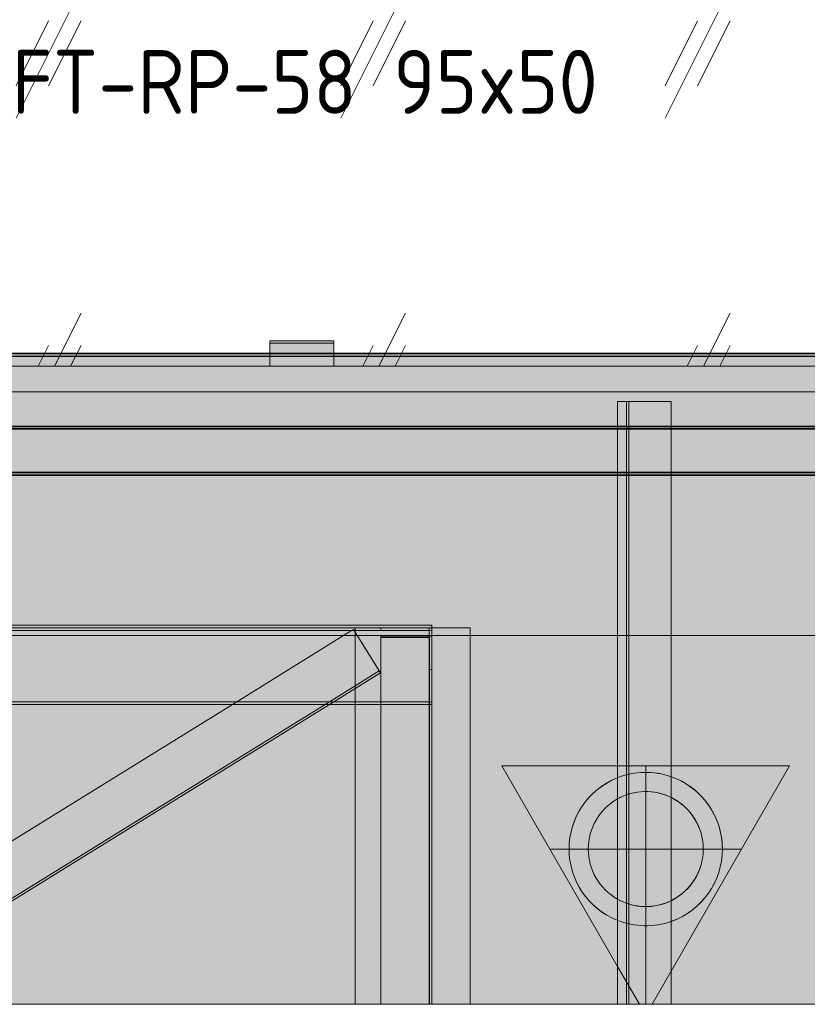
# Model space of a CAD drawing. Header units: millimetres. Extents: x -8351563 to -8343231, y 8501 to 6136062.
# Tile 6 of 42: x -8349858 to -8349241, y 8561 to 9331. Entities that reach past the tile are written whole.
import ezdxf

# ---------------------------------------------------------------- set-up
doc = ezdxf.new("R2010")
doc.units = ezdxf.units.MM
for name, color, linetype, lineweight in [('Марки по нескольким категориям', 7, 'Continuous', 9), ('Обобщенные модели', 7, 'Continuous', 18), ('Окна', 7, 'Continuous', 18), ('Остекление', 7, 'Continuous', 18), ('Проем', 7, 'Continuous', 18), ('Размеры', 7, 'Continuous', 9), ('Размеры-20', 7, 'Continuous', 9), ('Тонкие линии', 7, 'Continuous', 18), ('Элементы узлов', 7, 'Continuous', 18)]:
    doc.layers.add(name, color=color, linetype=linetype, lineweight=lineweight)
doc.styles.add('GOST Common', font='GOST_Common.ttf', dxfattribs={"width": 0.9, "height": 40})
doc.styles.add('ISOCPEUR', font='isocpeur.ttf', dxfattribs={"width": 0.9, "height": 50})
doc.dimstyles.new('ADSK_Основной_2_0', dxfattribs={"dimscale": 304.8, "dimtxt": 40.2286, "dimasz": 0.092782, "dimexe": 0.098425, "dimexo": 0.19685, "dimgap": 0.032808, "dimtad": 1, "dimdec": 0, "dimzin": 0, "dimdsep": 46, "dimtxsty": 'GOST Common', "dimblk1": 'OBLIQUE', "dimblk2": 'OBLIQUE', "dimsah": 1, "dimcen": 0.09, "dimdle": 0.098425, "dimazin": 0, "dimtfac": 1, "dimtdec": 4, "dimtix": 1, "dimtmove": 0, "dimatfit": 3, "dimfxl": 1, "dimtvp": 1, "dimtfill": 1, "dimtolj": 1, "dimtzin": 0, "dimarcsym": 2})

# ---------------------------------------------------------------- blocks, each defined once
blk = doc.blocks.new('okna_rehau_dvupolnoe - 2310х1800 _створка и глухое_-21120295-Схема устройства несущих элементов окон ПВХ')
at = {"layer": 'Проем', "true_color": 0xeaeaea}
h = blk.add_hatch(dxfattribs=at)
h.set_pattern_fill('FP_1', color=254, style=0, pattern_type=2)
h.set_pattern_definition([(243.435, (-8349810.18, 58885.31), (253.99965, 254.00056), [113.592, -454.369]), (243.435, (-8349835.58, 58859.91), (253.99965, 254.00056), [56.796, -511.165]), (243.435, (-8349810.18, 58859.91), (253.99965, 254.00056), [56.796, -511.165])])
h.paths.add_polyline_path([(-8349287.44, 9060), (-8348850.48, 9060), (-8348850.48, 10860), (-8351160.48, 10860), (-8351160.48, 9060), (-8349666.62, 9060)])
at = {"layer": 'Остекление', "color": 253, "true_color": 0xaaaaaa}
for p, q in [((-8351160.48, 9060), (-8348850.48, 9060)), ((-8348905.48, 9060), (-8351105.48, 9060))]:
    blk.add_line(p, q, dxfattribs=at)
blk = doc.blocks.new('Корзинка под кондиционер - Корзинка под кондиционер-V7-Схема устройства несущих элементов окон ПВХ')
at = {"layer": 'Обобщенные модели', "true_color": 0xedefee, "transparency": 33554483}
for points in [[(-8350505.3, 8561.1), (-8350041.22, 8561.1), (-8350041.22, 8576.8), (-8350018.7, 8576.8), (-8350018.7, 8561.1), (-8350007.7, 8595.74), (-8349996.7, 8561.1), (-8349505.3, 8561.1), (-8349505.3, 8855.5), (-8350505.3, 8855.5), (-8350505.3, 8848.22)], [(-8349505.3, 8561.1), (-8349505.29, 8561.1), (-8349505.3, 8838.46)]]:
    blk.add_hatch(color=7, dxfattribs=at).paths.add_polyline_path(points)
at = {"layer": 'Обобщенные модели', "color": 253, "true_color": 0xaaaaaa}
for p, q in [((-8350505.3, 8855.5), (-8349505.3, 8855.5)), ((-8349505.3, 8855.5), (-8349505.29, 8855.5)), ((-8349505.3, 8561.1), (-8349505.3, 8855.5))]:
    blk.add_line(p, q, dxfattribs=at)
at = {"layer": 'Обобщенные модели', "color": 9, "true_color": 0xb7b7b7}
for p, q in [((-8349535.3, 8855.5), (-8350475.3, 8855.5)), ((-8349535.3, 8855.5), (-8349535.3, 8561.1)), ((-8349505.3, 8855.5), (-8349535.29, 8855.5)), ((-8349505.29, 8561.1), (-8349505.29, 8855.5))]:
    blk.add_line(p, q, dxfattribs=at)
at = {"layer": 'Обобщенные модели', "color": 9, "true_color": 0xc5c5c5}
blk.add_line((-8349535.29, 8855.5), (-8349535.3, 8855.5), dxfattribs=at)
at = {"layer": 'Обобщенные модели', "color": 7, "true_color": 0xebebeb}
for p, q in [((-8349535.29, 8853.3), (-8349535.29, 8855.5)), ((-8349535.29, 8795.5), (-8349535.29, 8797.7))]:
    blk.add_line(p, q, dxfattribs=at)
at = {"layer": 'Обобщенные модели', "color": 254, "true_color": 0xe6e6e6}
for p, q in [((-8349535.29, 8849.08), (-8349535.29, 8853.3)), ((-8349535.29, 8561.1), (-8349535.29, 8795.5))]:
    blk.add_line(p, q, dxfattribs=at)
at = {"layer": 'Обобщенные модели', "color": 7, "true_color": 0xefefef}
blk.add_line((-8349535.29, 8797.7), (-8349535.29, 8849.08), dxfattribs=at)
blk = doc.blocks.new('HILTI_s_Профиль_MFT-L - Профиль MFT-L 60x40x2_2 6m-V9-Схема устройства несущих элементов окон ПВХ')
at = {"layer": 'Обобщенные модели', "color": 254, "true_color": 0xfbd0d0}
for p, q in [((-8349537.5, 8855.5), (-8349595.3, 8855.5)), ((-8349595.3, 8797.7), (-8349595.3, 8855.5)), ((-8349537.5, 8797.7), (-8349537.5, 8855.5)), ((-8349537.5, 8795.5), (-8349537.5, 8797.7)), ((-8349535.3, 8782.18), (-8349535.3, 8795.5))]:
    blk.add_line(p, q, dxfattribs=at)
at = {"layer": 'Обобщенные модели', "color": 31, "true_color": 0xfbb7b7}
for p, q in [((-8349595.3, 8855.5), (-8349535.3, 8855.5)), ((-8349595.3, 8561.1), (-8349595.3, 8855.5)), ((-8349535.3, 8855.5), (-8349535.3, 8561.1))]:
    blk.add_line(p, q, dxfattribs=at)
at = {"layer": 'Обобщенные модели', "color": 254, "true_color": 0xfbd9d9}
for p, q in [((-8349535.3, 8855.5), (-8349537.5, 8855.5)), ((-8349537.5, 8849.08), (-8349537.5, 8855.5)), ((-8349535.3, 8849.08), (-8349535.3, 8855.5)), ((-8349537.5, 8797.7), (-8349537.5, 8840.51)), ((-8349535.3, 8795.5), (-8349535.3, 8797.7))]:
    blk.add_line(p, q, dxfattribs=at)
at = {"layer": 'Обобщенные модели', "color": 254, "true_color": 0xfbe0e0}
for p, q in [((-8349537.5, 8847.91), (-8349537.5, 8849.08)), ((-8349537.5, 8840.51), (-8349537.5, 8847.9)), ((-8349535.3, 8797.7), (-8349535.3, 8849.08))]:
    blk.add_line(p, q, dxfattribs=at)
at = {"layer": 'Обобщенные модели', "color": 254, "true_color": 0xfbc5c5}
for p, q in [((-8349595.3, 8561.1), (-8349595.3, 8797.7)), ((-8349537.5, 8561.1), (-8349537.5, 8797.7)), ((-8349537.5, 8561.1), (-8349537.5, 8795.5)), ((-8349535.3, 8561.1), (-8349535.3, 8782.18))]:
    blk.add_line(p, q, dxfattribs=at)
blk = doc.blocks.new('HILTI_s_Профиль_MFT-L - Профиль MFT-L 60x40x2_2 6m-V11-Схема устройства несущих элементов окон ПВХ')
at = {"layer": 'Обобщенные модели', "color": 254, "true_color": 0xfbe0e0}
for p, q in [((-8349575.3, 8855.5), (-8349595.29, 8855.5)), ((-8349595.29, 8855.5), (-8349595.29, 8853.3)), ((-8349575.3, 8855.5), (-8349537.49, 8855.5)), ((-8349535.29, 8855.5), (-8349535.29, 8849.08)), ((-8349595.29, 8852.1), (-8349595.29, 8810.17)), ((-8349537.49, 8853.3), (-8349537.49, 8849.08)), ((-8349537.49, 8849.08), (-8349537.49, 8847.91)), ((-8349537.49, 8847.9), (-8349537.49, 8797.7)), ((-8349595.29, 8810.17), (-8349595.29, 8808.05)), ((-8349537.49, 8797.7), (-8349537.49, 8795.5)), ((-8349535.29, 8797.7), (-8349535.29, 8795.5))]:
    blk.add_line(p, q, dxfattribs=at)
at = {"layer": 'Обобщенные модели', "color": 254, "true_color": 0xfbd9d9}
for p, q in [((-8349595.29, 8855.5), (-8349575.3, 8855.5)), ((-8349595.29, 8855.5), (-8349595.29, 8853.3)), ((-8349537.49, 8855.5), (-8349535.3, 8855.5)), ((-8349537.49, 8855.5), (-8349537.49, 8849.08)), ((-8349595.29, 8853.3), (-8349595.29, 8852.1)), ((-8349595.29, 8810.17), (-8349595.29, 8808.05)), ((-8349595.29, 8808.05), (-8349595.29, 8797.7)), ((-8349537.49, 8797.7), (-8349537.49, 8795.5)), ((-8349537.49, 8795.5), (-8349537.49, 8561.1)), ((-8349535.29, 8795.5), (-8349535.29, 8561.1))]:
    blk.add_line(p, q, dxfattribs=at)
at = {"layer": 'Обобщенные модели', "color": 7, "true_color": 0xfbe6e6}
for p, q in [((-8349537.49, 8855.5), (-8349575.3, 8855.5)), ((-8349535.3, 8855.5), (-8349537.49, 8855.5)), ((-8349537.49, 8855.5), (-8349537.49, 8853.3)), ((-8349537.49, 8849.08), (-8349537.49, 8847.91)), ((-8349537.49, 8847.9), (-8349537.49, 8797.7)), ((-8349535.29, 8849.08), (-8349535.29, 8853.3)), ((-8349535.29, 8849.08), (-8349535.29, 8797.7)), ((-8349535.29, 8561.1), (-8349535.29, 8795.5))]:
    blk.add_line(p, q, dxfattribs=at)
at = {"layer": 'Обобщенные модели', "color": 7, "true_color": 0xfbebeb}
for p, q in [((-8349535.29, 8853.3), (-8349535.29, 8855.5)), ((-8349535.29, 8795.5), (-8349535.29, 8797.7))]:
    blk.add_line(p, q, dxfattribs=at)
at = {"layer": 'Обобщенные модели', "color": 254, "true_color": 0xfbd0d0}
for p, q in [((-8349595.29, 8853.3), (-8349595.29, 8810.17)), ((-8349595.29, 8808.05), (-8349595.29, 8797.7)), ((-8349595.29, 8797.7), (-8349595.29, 8561.1)), ((-8349537.49, 8795.5), (-8349537.49, 8561.1))]:
    blk.add_line(p, q, dxfattribs=at)
at = {"layer": 'Обобщенные модели', "color": 7, "true_color": 0xfbefef}
blk.add_line((-8349535.29, 8797.7), (-8349535.29, 8849.08), dxfattribs=at)
at = {"layer": 'Обобщенные модели', "color": 254, "true_color": 0xfbc5c5}
blk.add_line((-8349595.29, 8797.7), (-8349595.29, 8561.1), dxfattribs=at)
blk = doc.blocks.new('HILTI_s_Профиль_MFT-L - Профиль MFT-L 60x40x2_2 6m-V12-Схема устройства несущих элементов окон ПВХ')
at = {"layer": 'Обобщенные модели', "color": 254, "true_color": 0xfbd0d0}
for p, q in [((-8349535.3, 8855.5), (-8349575.3, 8855.5)), ((-8349575.3, 8855.5), (-8349575.3, 8853.3)), ((-8349535.3, 8797.7), (-8349535.3, 8855.5)), ((-8349575.3, 8853.3), (-8349537.5, 8853.3)), ((-8349537.5, 8853.3), (-8349537.5, 8797.7))]:
    blk.add_line(p, q, dxfattribs=at)
at = {"layer": 'Обобщенные модели', "color": 254, "true_color": 0xfbe0e0}
for p, q in [((-8349575.29, 8855.5), (-8349575.3, 8855.5)), ((-8349537.1, 8795.5), (-8349537.49, 8795.5)), ((-8349535.3, 8795.5), (-8349537.1, 8795.5))]:
    blk.add_line(p, q, dxfattribs=at)
at = {"layer": 'Обобщенные модели', "color": 7, "true_color": 0xfbe6e6}
for p, q in [((-8349575.29, 8853.3), (-8349575.29, 8855.5)), ((-8349575.29, 8855.5), (-8349537.49, 8855.5)), ((-8349537.49, 8855.5), (-8349535.3, 8855.5)), ((-8349537.5, 8853.3), (-8349575.29, 8853.3)), ((-8349537.49, 8853.3), (-8349537.5, 8853.3)), ((-8349537.49, 8849.08), (-8349537.49, 8853.3)), ((-8349537.49, 8795.5), (-8349537.49, 8797.7))]:
    blk.add_line(p, q, dxfattribs=at)
at = {"layer": 'Обобщенные модели', "color": 254, "true_color": 0xfbc5c5}
for p, q in [((-8349535.3, 8855.5), (-8349535.29, 8855.5)), ((-8349537.5, 8797.7), (-8349537.5, 8795.5)), ((-8349537.5, 8795.5), (-8349535.3, 8795.5)), ((-8349535.3, 8795.5), (-8349535.3, 8797.7))]:
    blk.add_line(p, q, dxfattribs=at)
at = {"layer": 'Обобщенные модели', "color": 7, "true_color": 0xfbefef}
for p, q in [((-8349535.29, 8855.5), (-8349535.29, 8853.3)), ((-8349535.29, 8797.7), (-8349535.29, 8795.5))]:
    blk.add_line(p, q, dxfattribs=at)
at = {"layer": 'Обобщенные модели', "color": 254, "true_color": 0xfbd9d9}
for p, q in [((-8349575.29, 8853.3), (-8349575.3, 8853.3)), ((-8349537.49, 8795.5), (-8349537.5, 8795.5))]:
    blk.add_line(p, q, dxfattribs=at)
at = {"layer": 'Обобщенные модели', "color": 7, "true_color": 0xfbebeb}
for p, q in [((-8349537.49, 8847.91), (-8349537.49, 8849.08)), ((-8349537.49, 8797.7), (-8349537.49, 8847.9)), ((-8349535.29, 8853.3), (-8349535.29, 8849.08))]:
    blk.add_line(p, q, dxfattribs=at)
at = {"layer": 'Обобщенные модели', "color": 7, "true_color": 0xfbf2f2}
blk.add_line((-8349535.29, 8849.08), (-8349535.29, 8797.7), dxfattribs=at)
at = {"layer": 'Обобщенные модели', "color": 31, "true_color": 0xfbb7b7}
blk.add_line((-8349535.29, 8795.5), (-8349535.3, 8795.5), dxfattribs=at)
blk = doc.blocks.new('HILTI_s_Профиль_MFT-L - Профиль MFT-L 60x40x2_2 6m-V14-Схема устройства несущих элементов окон ПВХ')
at = {"layer": 'Обобщенные модели', "color": 254, "true_color": 0xffbbbb}
for p, q in [((-8349535.3, 8857.7), (-8350475.3, 8857.7)), ((-8349535.3, 8855.5), (-8349535.3, 8857.7))]:
    blk.add_line(p, q, dxfattribs=at)
at = {"layer": 'Обобщенные модели', "color": 21, "true_color": 0xffaaaa}
for p, q in [((-8350475.3, 8857.7), (-8349535.3, 8857.7)), ((-8349535.3, 8857.7), (-8349535.3, 8855.5))]:
    blk.add_line(p, q, dxfattribs=at)
at = {"layer": 'Обобщенные модели', "color": 254, "true_color": 0xfbc5c5}
for p, q in [((-8349595.3, 8855.5), (-8350415.3, 8855.5)), ((-8349595.3, 8855.5), (-8350415.3, 8855.5)), ((-8349595.3, 8797.7), (-8350415.3, 8797.7))]:
    blk.add_line(p, q, dxfattribs=at)
at = {"layer": 'Обобщенные модели', "color": 254, "true_color": 0xfbd0d0}
for p, q in [((-8349575.3, 8855.5), (-8349595.3, 8855.5)), ((-8349535.3, 8855.5), (-8349595.3, 8855.5)), ((-8349535.3, 8797.7), (-8349535.3, 8855.5)), ((-8349535.3, 8797.7), (-8349595.3, 8797.7))]:
    blk.add_line(p, q, dxfattribs=at)
at = {"layer": 'Обобщенные модели', "color": 254, "true_color": 0xfbd9d9}
blk.add_line((-8349535.3, 8855.5), (-8349575.3, 8855.5), dxfattribs=at)
at = {"layer": 'Обобщенные модели', "color": 31, "true_color": 0xfbb7b7}
for p, q in [((-8349535.3, 8855.5), (-8349535.3, 8797.7)), ((-8349535.3, 8797.7), (-8350475.3, 8797.7))]:
    blk.add_line(p, q, dxfattribs=at)
blk = doc.blocks.new('HILTI_s_Профиль_MFT-L - Профиль MFT-L 60x40x2_2 6m-V15-Схема устройства несущих элементов окон ПВХ')
at = {"layer": 'Обобщенные модели', "color": 254, "true_color": 0xfbc5c5}
for p, q in [((-8350415.3, 8855.5), (-8349595.3, 8855.5)), ((-8350412.42, 8853.3), (-8349595.3, 8853.3)), ((-8350318.97, 8795.5), (-8349691.62, 8795.5)), ((-8349691.62, 8795.5), (-8349619, 8795.5)), ((-8349619, 8795.5), (-8349615.58, 8795.5)), ((-8349615.58, 8795.5), (-8349595.3, 8795.5))]:
    blk.add_line(p, q, dxfattribs=at)
at = {"layer": 'Обобщенные модели', "color": 254, "true_color": 0xfbd0d0}
for p, q in [((-8349595.3, 8855.5), (-8350415.3, 8855.5)), ((-8349595.3, 8855.5), (-8349575.3, 8855.5)), ((-8350412.42, 8853.3), (-8349598.18, 8853.3)), ((-8349596.03, 8853.3), (-8349595.3, 8853.3)), ((-8349595.3, 8853.3), (-8349575.3, 8853.3)), ((-8349691.62, 8795.5), (-8349619, 8795.5)), ((-8349619, 8795.5), (-8349615.58, 8795.5)), ((-8349595.29, 8795.5), (-8349575.3, 8795.5))]:
    blk.add_line(p, q, dxfattribs=at)
at = {"layer": 'Обобщенные модели', "color": 254, "true_color": 0xfbe0e0}
for p, q in [((-8349575.3, 8855.5), (-8349595.29, 8855.5)), ((-8349537.49, 8855.5), (-8349535.3, 8855.5)), ((-8349595.29, 8853.3), (-8349575.3, 8853.3)), ((-8349537.49, 8853.3), (-8349535.3, 8853.3)), ((-8349575.3, 8795.5), (-8349537.5, 8795.5)), ((-8349537.49, 8795.5), (-8349537.1, 8795.5)), ((-8349537.1, 8795.5), (-8349535.3, 8795.5))]:
    blk.add_line(p, q, dxfattribs=at)
at = {"layer": 'Обобщенные модели', "color": 254, "true_color": 0xfbd9d9}
for p, q in [((-8349575.3, 8855.5), (-8349537.49, 8855.5)), ((-8349598.18, 8853.3), (-8349596.03, 8853.3)), ((-8349575.3, 8853.3), (-8349537.5, 8853.3)), ((-8349595.29, 8795.5), (-8349575.3, 8795.5)), ((-8349575.3, 8795.5), (-8349537.5, 8795.5))]:
    blk.add_line(p, q, dxfattribs=at)
at = {"layer": 'Обобщенные модели', "color": 7, "true_color": 0xfbe6e6}
for p, q in [((-8349537.49, 8855.5), (-8349575.3, 8855.5)), ((-8349535.3, 8855.5), (-8349537.49, 8855.5)), ((-8349535.29, 8855.5), (-8349535.29, 8853.3)), ((-8349575.3, 8853.3), (-8349537.5, 8853.3)), ((-8349537.49, 8853.3), (-8349535.3, 8853.3)), ((-8349537.49, 8795.5), (-8349537.1, 8795.5)), ((-8349537.1, 8795.5), (-8349535.3, 8795.5))]:
    blk.add_line(p, q, dxfattribs=at)
at = {"layer": 'Обобщенные модели', "color": 7, "true_color": 0xfbf2f2}
for q in [(-8349535.29, 8855.5), (-8349535.29, 8797.7)]:
    blk.add_line((-8349535.29, 8849.08), q, dxfattribs=at)
at = {"layer": 'Обобщенные модели', "color": 7, "true_color": 0xfbebeb}
blk.add_line((-8349535.29, 8853.3), (-8349535.29, 8849.08), dxfattribs=at)
at = {"layer": 'Обобщенные модели', "color": 7, "true_color": 0xfbf6f6}
blk.add_line((-8349535.29, 8797.7), (-8349535.29, 8849.08), dxfattribs=at)
at = {"layer": 'Обобщенные модели', "color": 31, "true_color": 0xfbb7b7}
for p, q in [((-8350318.97, 8795.5), (-8349691.62, 8795.5)), ((-8349615.58, 8795.5), (-8349595.3, 8795.5))]:
    blk.add_line(p, q, dxfattribs=at)
at = {"layer": 'Обобщенные модели', "color": 7, "true_color": 0xfbefef}
blk.add_line((-8349535.29, 8797.7), (-8349535.29, 8795.5), dxfattribs=at)
at = {"layer": 'Обобщенные модели', "color": 7, "true_color": 0xfbf4f4}
blk.add_line((-8349535.29, 8795.5), (-8349535.29, 8797.7), dxfattribs=at)
blk = doc.blocks.new('HILTI_s_Профиль_MFT-L - Профиль MFT-L 40x40x1_8 6m-V17-Схема устройства несущих элементов окон ПВХ')
at = {"layer": 'Обобщенные модели', "color": 254, "true_color": 0xfbd0e6}
for p, q in [((-8349537.5, 8849.08), (-8349575.3, 8849.08)), ((-8349575.3, 8849.08), (-8349575.3, 8847.9)), ((-8349575.3, 8847.9), (-8349537.5, 8847.9)), ((-8349575.3, 8847.9), (-8349575.3, 8797.7)), ((-8349575.3, 8797.7), (-8349575.3, 8561.1)), ((-8349537.1, 8797.7), (-8349537.1, 8795.5)), ((-8349537.1, 8795.5), (-8349537.1, 8561.1)), ((-8349535.3, 8797.7), (-8349535.3, 8795.5))]:
    blk.add_line(p, q, dxfattribs=at)
at = {"layer": 'Обобщенные модели', "color": 254, "true_color": 0xfbd9eb}
for p, q in [((-8349575.3, 8849.08), (-8349575.3, 8797.7)), ((-8349535.3, 8849.08), (-8349537.34, 8849.08)), ((-8349537.1, 8847.9), (-8349537.1, 8822.88)), ((-8349535.3, 8822.88), (-8349535.3, 8849.08)), ((-8349537.1, 8822.88), (-8349535.3, 8822.88)), ((-8349537.1, 8822.88), (-8349537.1, 8797.7)), ((-8349535.3, 8822.88), (-8349535.3, 8797.7)), ((-8349537.1, 8797.7), (-8349537.1, 8795.5)), ((-8349535.3, 8561.1), (-8349535.3, 8795.5))]:
    blk.add_line(p, q, dxfattribs=at)
at = {"layer": 'Обобщенные модели', "color": 7, "true_color": 0xfbe0ef}
for p, q in [((-8349537.1, 8847.9), (-8349537.1, 8797.7)), ((-8349535.3, 8822.88), (-8349535.3, 8849.08)), ((-8349535.3, 8795.5), (-8349535.3, 8797.7))]:
    blk.add_line(p, q, dxfattribs=at)
at = {"layer": 'Обобщенные модели', "color": 7, "true_color": 0xfbe6f2}
blk.add_line((-8349535.3, 8797.7), (-8349535.3, 8822.88), dxfattribs=at)
at = {"layer": 'Обобщенные модели', "color": 254, "true_color": 0xfbc5e0}
for p, q in [((-8349575.3, 8797.7), (-8349575.3, 8561.1)), ((-8349537.1, 8795.5), (-8349537.1, 8561.1)), ((-8349535.3, 8795.5), (-8349535.3, 8561.1))]:
    blk.add_line(p, q, dxfattribs=at)
blk = doc.blocks.new('HILTI_s_Профиль_MFT-L - Профиль MFT-L 40x40x1_8 6m-V19-Схема устройства несущих элементов окон ПВХ')
at = {"layer": 'Обобщенные модели', "color": 254, "true_color": 0xfbd0e6}
for p, q in [((-8349688.06, 8797.7), (-8349598.18, 8853.3)), ((-8349598.18, 8853.3), (-8349596.63, 8854.26)), ((-8349596.63, 8854.26), (-8349596.03, 8853.3)), ((-8349595.3, 8852.11), (-8349596.03, 8853.3)), ((-8349595.3, 8810.16), (-8349576.53, 8821.77)), ((-8349595.3, 8808.05), (-8349575.58, 8820.24)), ((-8349576.53, 8821.77), (-8349575.58, 8820.24)), ((-8349615.45, 8797.7), (-8349595.3, 8810.16)), ((-8349595.3, 8808.05), (-8349612.03, 8797.7)), ((-8350043.32, 8577.96), (-8350005.3, 8601.47)), ((-8349996.91, 8561.75), (-8349968.99, 8579.01)), ((-8349967.28, 8577.96), (-8349994.53, 8561.1))]:
    blk.add_line(p, q, dxfattribs=at)
at = {"layer": 'Обобщенные модели', "color": 254, "true_color": 0xfbc5e0}
for p, q in [((-8349688.06, 8797.7), (-8349598.18, 8853.3)), ((-8349596.03, 8853.3), (-8349595.3, 8852.11)), ((-8349615.45, 8797.7), (-8349595.3, 8810.16)), ((-8349612.03, 8797.7), (-8349595.3, 8808.05)), ((-8350005.3, 8601.47), (-8349688.06, 8797.7)), ((-8349968.99, 8579.01), (-8349615.45, 8797.7)), ((-8349612.03, 8797.7), (-8349967.28, 8577.96)), ((-8350043.32, 8577.96), (-8350005.3, 8601.47)), ((-8350070.57, 8561.1), (-8350043.32, 8577.96)), ((-8349996.91, 8561.75), (-8349968.99, 8579.01)), ((-8349994.53, 8561.1), (-8349967.28, 8577.96))]:
    blk.add_line(p, q, dxfattribs=at)
at = {"layer": 'Обобщенные модели', "color": 254, "true_color": 0xfbd9eb}
for p, q in [((-8349598.18, 8853.3), (-8349596.63, 8854.26)), ((-8349596.03, 8853.3), (-8349596.63, 8854.26)), ((-8349595.29, 8852.1), (-8349576.53, 8821.77))]:
    blk.add_line(p, q, dxfattribs=at)
at = {"layer": 'Обобщенные модели', "color": 7, "true_color": 0xfbe0ef}
for p, q in [((-8349575.58, 8820.24), (-8349595.29, 8852.1)), ((-8349595.29, 8810.17), (-8349576.53, 8821.77)), ((-8349575.58, 8820.24), (-8349595.29, 8808.05))]:
    blk.add_line(p, q, dxfattribs=at)
at = {"layer": 'Обобщенные модели', "color": 254, "true_color": 0xfbb7d9}
for p, q in [((-8350005.3, 8601.47), (-8349688.06, 8797.7)), ((-8349968.99, 8579.01), (-8349615.45, 8797.7)), ((-8349967.28, 8577.96), (-8349612.03, 8797.7)), ((-8350070.57, 8561.1), (-8350043.32, 8577.96))]:
    blk.add_line(p, q, dxfattribs=at)
blk = doc.blocks.new('HILTI_s_Профиль_MFT-T - Профиль MFT-Ta 60x42x1_8 6m-V34-Схема устройства несущих элементов окон ПВХ')
at = {"layer": 'Обобщенные модели', "color": 254, "true_color": 0xe2c5df}
for p, q in [((-8349382.92, 9032.5), (-8349390.02, 9032.5)), ((-8349390.02, 9032.5), (-8349348.02, 9032.5)), ((-8349390.02, 8561.1), (-8349390.02, 9032.5)), ((-8349390.02, 8561.1), (-8349390.02, 9032.5)), ((-8349381.12, 9032.5), (-8349382.92, 9032.5)), ((-8349382.92, 8740.53), (-8349382.92, 9032.5)), ((-8349382.92, 8561.1), (-8349382.92, 9032.5)), ((-8349348.02, 9032.5), (-8349381.12, 9032.5)), ((-8349381.12, 8561.1), (-8349381.12, 9032.5)), ((-8349381.12, 8740.77), (-8349381.12, 9032.5)), ((-8349348.02, 8561.1), (-8349348.02, 9032.5)), ((-8349348.02, 9032.5), (-8349348.02, 8561.1)), ((-8349382.92, 8640.41), (-8349382.92, 8724.59)), ((-8349381.12, 8639.67), (-8349381.12, 8725.33)), ((-8349382.92, 8561.1), (-8349382.92, 8624.47)), ((-8349381.12, 8561.1), (-8349381.12, 8624.23))]:
    blk.add_line(p, q, dxfattribs=at)
blk = doc.blocks.new('HILTI_s_Кронштейн_MFT-MF_LM - Кронштейн MFT-MF 190 LM-21565947-Схема устройства несущих элементов окон ПВХ')
at = {"layer": 'Элементы узлов', "true_color": 0xe2e2e2}
h = blk.add_hatch(color=254, dxfattribs=at)
h.paths.add_polyline_path([(-8349367.94, 8622.5), (-8349352.41, 8624.54), (-8349337.94, 8630.54), (-8349325.51, 8640.07), (-8349315.98, 8652.5), (-8349309.99, 8666.97), (-8349307.94, 8682.5), (-8349309.99, 8698.03), (-8349315.98, 8712.5), (-8349325.51, 8724.93), (-8349337.94, 8734.46), (-8349352.41, 8740.46), (-8349367.94, 8742.5), (-8349383.47, 8740.46), (-8349397.94, 8734.46), (-8349410.37, 8724.93), (-8349419.9, 8712.5), (-8349425.9, 8698.03), (-8349427.94, 8682.5), (-8349425.9, 8666.97), (-8349419.9, 8652.5), (-8349410.37, 8640.07), (-8349397.94, 8630.54), (-8349383.47, 8624.54)])
h.paths.add_polyline_path([(-8349367.94, 8637.5), (-8349379.59, 8639.03), (-8349390.44, 8643.53), (-8349399.76, 8650.68), (-8349406.91, 8660), (-8349411.41, 8670.85), (-8349412.94, 8682.5), (-8349411.41, 8694.15), (-8349406.91, 8705), (-8349399.76, 8714.32), (-8349390.02, 8721.65), (-8349379.59, 8725.97), (-8349367.94, 8727.5), (-8349356.29, 8725.97), (-8349345.44, 8721.47), (-8349336.12, 8714.32), (-8349328.97, 8705), (-8349324.47, 8694.15), (-8349322.94, 8682.5), (-8349324.47, 8670.85), (-8349328.97, 8660), (-8349336.12, 8650.68), (-8349345.44, 8643.53), (-8349356.29, 8639.03)])
at = {"layer": 'Элементы узлов', "color": 21, "true_color": 0xffaaaa}
blk.add_line((-8349382.92, 8561.1), (-8349382.92, 8832.5), dxfattribs=at)
at = {"layer": 'Элементы узлов', "color": 253, "true_color": 0xaaaaaa}
for p, q in [((-8349480.5, 8747.47), (-8349390.02, 8747.47)), ((-8349390.02, 8590.75), (-8349480.5, 8747.47)), ((-8349390.02, 8747.47), (-8349348.02, 8747.47)), ((-8349367.92, 8561.1), (-8349367.92, 8747.47)), ((-8349348.02, 8747.47), (-8349255.38, 8747.47)), ((-8349255.38, 8747.47), (-8349348.02, 8587.03)), ((-8349442.99, 8682.5), (-8349390.02, 8682.5)), ((-8349390.02, 8682.5), (-8349348.02, 8682.5)), ((-8349348.02, 8682.5), (-8349292.89, 8682.5)), ((-8349372.9, 8561.1), (-8349390.02, 8590.75)), ((-8349348.02, 8587.03), (-8349362.98, 8561.1))]:
    blk.add_line(p, q, dxfattribs=at)
for radius, start, end in [(60, 70.29043, 111.90536), (60, 70.4433, 111.78511), (60, 111.78511, 180), (60, 111.90536, 248.09464), (60, 0, 70.4433), (60, 60, 70.29043), (60, 40, 60), (45, 63.08528, 119.42671), (45, 63.55874, 119.41248), (45, 119.41248, 180), (45, 119.42671, 240.57329), (45, 0, 63.55874), (45, 0, 63.08528), (60, 0, 40), (60, 180, 248.21489), (45, 180, 240.58752), (45, 296.44126, 0), (60, 289.5567, 0), (60, 289.70957, 0), (45, 296.91472, 0), (45, 240.57329, 296.91472), (45, 240.58752, 296.44126), (60, 248.09464, 289.70957), (60, 248.21489, 289.5567)]:
    blk.add_arc((-8349367.94, 8682.5), radius, start, end, dxfattribs=at)
blk = doc.blocks.new('HILTI_s_СПК_Пластина крепежная - HILTI_s_СПК_Пластина крепежная-21151140-Схема устройства несущих элементов окон ПВХ')
at = {"layer": 'Обобщенные модели', "true_color": 0xff0080}
for points in [[(-8350398.82, 9078), (-8350348.82, 9078), (-8350348.82, 9080), (-8350398.82, 9080)], [(-8350348.82, 9060), (-8350348.82, 9078), (-8350398.82, 9078), (-8350398.82, 9060)]]:
    blk.add_hatch(color=230, dxfattribs=at).paths.add_polyline_path(points)
at = {"layer": 'Обобщенные модели'}
for p, q in [((-8350398.82, 9078), (-8350398.82, 9080)), ((-8350348.82, 9080), (-8350398.82, 9080)), ((-8350398.82, 9070), (-8350398.82, 9078)), ((-8350348.82, 9078), (-8350398.82, 9078)), ((-8350348.82, 9080), (-8350348.82, 9078)), ((-8350348.82, 9078), (-8350348.82, 9070)), ((-8350398.82, 9068), (-8350398.82, 9070)), ((-8350398.82, 9060), (-8350398.82, 9068)), ((-8350348.82, 9070), (-8350348.82, 9068)), ((-8350348.82, 9068), (-8350348.82, 9060)), ((-8350348.82, 9060), (-8350398.82, 9060))]:
    blk.add_line(p, q, dxfattribs=at)
blk = doc.blocks.new('HILTI_s_Профиль_MFT-RP - Усиленный профиль MFT-RP-58 95x50-21587403-Схема устройства несущих элементов окон ПВХ')
at = {"layer": 'Обобщенные модели', "true_color": 0xff0080, "transparency": 33554432}
for points in [[(-8351160.48, 9068), (-8348850.48, 9068), (-8348850.48, 9070), (-8351160.48, 9070), (-8351160.48, 9068)], [(-8351160.48, 8975), (-8348850.48, 8975), (-8348850.48, 9068), (-8351160.48, 9068), (-8351160.48, 8975)], [(-8351160.48, 9013), (-8348850.48, 9013), (-8348850.48, 9068), (-8351160.48, 9068), (-8351160.48, 9015)], [(-8351160.48, 8977), (-8348850.48, 8977), (-8348850.48, 9011), (-8351160.48, 9011), (-8351160.48, 8977)]]:
    blk.add_hatch(color=230, dxfattribs=at).paths.add_polyline_path(points)
at = {"layer": 'Обобщенные модели', "color": 184, "lineweight": 25, "true_color": 0x2900a5}
for p, q in [((-8348853.48, 9070), (-8351157.48, 9070)), ((-8351157.48, 9068), (-8348853.48, 9068)), ((-8351157.48, 9068), (-8348853.48, 9068)), ((-8351157.48, 9068), (-8348853.48, 9068)), ((-8351105.48, 9070), (-8348905.48, 9070)), ((-8351105.48, 9068), (-8348905.48, 9068)), ((-8351105.48, 9068), (-8348905.48, 9068)), ((-8351105.48, 9068), (-8348905.48, 9068)), ((-8349390.02, 9013), (-8349979.02, 9013)), ((-8349979.02, 9013), (-8349390.02, 9013)), ((-8349390.02, 9011), (-8349979.02, 9011)), ((-8349979.02, 9011), (-8349390.02, 9011)), ((-8349348.02, 9013), (-8349390.02, 9013)), ((-8349390.02, 9013), (-8349348.02, 9013)), ((-8349348.02, 9011), (-8349390.02, 9011)), ((-8349390.02, 9011), (-8349348.02, 9011)), ((-8348850.48, 9013), (-8349348.02, 9013)), ((-8349348.02, 9013), (-8348850.48, 9013)), ((-8348850.48, 9011), (-8349348.02, 9011)), ((-8349348.02, 9011), (-8348850.48, 9011)), ((-8349390.02, 8977), (-8349979.02, 8977)), ((-8349979.02, 8977), (-8349390.02, 8977)), ((-8349390.02, 8975), (-8349979.02, 8975)), ((-8349979.02, 8975), (-8349390.02, 8975)), ((-8349348.02, 8977), (-8349390.02, 8977)), ((-8349390.02, 8977), (-8349348.02, 8977)), ((-8349348.02, 8975), (-8349390.02, 8975)), ((-8349390.02, 8975), (-8349348.02, 8975)), ((-8348850.48, 8977), (-8349348.02, 8977)), ((-8349348.02, 8977), (-8348850.48, 8977)), ((-8348850.48, 8975), (-8349348.02, 8975)), ((-8349348.02, 8975), (-8348850.48, 8975))]:
    blk.add_line(p, q, dxfattribs=at)
blk = doc.blocks.new('HILTI_Линия_Разрыва - Тип 1-21305689-Схема устройства несущих элементов окон ПВХ')
at = {"layer": 'Элементы узлов'}
blk.add_line((-8348620.36, 8561.1), (-8349996.7, 8561.1), dxfattribs=at)
blk = doc.blocks.new('DIMBLOCK10-Схема устройства несущих элементов окон ПВХ')
at = {"layer": 'Размеры-20'}
for p, q in [((-8351160.48, 8840), (-8351160.48, 8879.55)), ((-8348850.48, 8840), (-8348850.48, 8879.55)), ((-8351190.48, 8849.55), (-8348820.48, 8849.55)), ((-8351160.48, 8849.55), (-8351160.48, 8840)), ((-8348850.48, 8849.55), (-8348850.48, 8840))]:
    blk.add_line(p, q, dxfattribs=at)
at = {"layer": 'Размеры-20', "lineweight": 18}
for p, q in [((-8351160.48, 8849.55), (-8351146.34, 8863.69)), ((-8348850.48, 8849.55), (-8348836.34, 8863.69)), ((-8351160.48, 8849.55), (-8351174.62, 8835.41)), ((-8348850.48, 8849.55), (-8348864.62, 8835.41))]:
    blk.add_line(p, q, dxfattribs=at)
at = {"layer": 'Размеры-20', "color": 0, "insert": (-8350052.19, 8911.82), "char_height": 40, "width": 112.0946, "attachment_point": 1, "line_spacing_factor": 1.022761, "style": 'GOST Common', "bg_fill": 3, "box_fill_scale": 1.25, "bg_fill_color": 256, "bg_fill_true_color": 13158600, "bg_fill_transparency": 0}
blk.add_mtext('2310', dxfattribs=at)
blk = doc.blocks.new('_Oblique')
at = {"color": 0, "linetype": 'ByBlock', "lineweight": -2}
blk.add_line((-0.5, -0.5), (0.5, 0.5), dxfattribs=at)

msp = doc.modelspace()

# ---------------------------------------------------------------- hatches: boundary and pattern name
at = {"layer": 'Элементы узлов'}
h = msp.add_hatch(dxfattribs=at)
h.set_pattern_fill('FP_3', color=256, style=0, pattern_type=2)
h.set_pattern_definition([(0, (-8349962.588, 58707.508), (81.28, 20.32), [6.706, -54.254, 6.706, -379.374]), (0, (-8349962.588, 58707.508), (81.28, 20.32), [-67.666, -54.254, 6.706, -115.214, -203.2]), (0, (-8349962.588, 58707.508), (81.28, 20.32), [-243.84, 6.706, -54.254, 6.706, -135.534]), (0, (-8349962.588, 58707.508), (81.28, 20.32), [-311.506, -33.934, 6.706, -94.894]), (120, (-8349932.108, 58717.668), (-58.237636, 60.230545), [6.706, -54.254, 6.706, -379.374]), (120, (-8349932.108, 58717.668), (-58.237636, 60.230545), [-67.666, -54.254, 6.706, -115.214, -203.2]), (120, (-8349932.108, 58717.668), (-58.237636, 60.230545), [-243.84, 6.706, -54.254, 6.706, -135.534]), (120, (-8349932.108, 58717.668), (-58.237636, 60.230545), [-311.506, -33.934, 6.706, -94.894]), (240, (-8349921.948, 58758.308), (-23.042364, -80.550545), [6.706, -54.254, 6.706, -379.374]), (240, (-8349921.948, 58758.308), (-23.042364, -80.550545), [-67.666, -54.254, 6.706, -115.214, -203.2]), (240, (-8349921.948, 58758.308), (-23.042364, -80.550545), [-243.84, 6.706, -54.254, 6.706, -135.534]), (240, (-8349921.948, 58758.308), (-23.042364, -80.550545), [-311.506, -33.934, 6.706, -94.894])])
h.paths.add_polyline_path([(-8349856.21, 8561.1), (-8348620.36, 8561.1), (-8348620.36, 9938.03), (-8348636.06, 9938.03), (-8348636.06, 9960.55), (-8348620.36, 9960.55), (-8348655, 9971.55), (-8348620.36, 9982.55), (-8348620.36, 10860), (-8348850.28, 10860), (-8348850.28, 9040), (-8351160.48, 9040), (-8351160.48, 10860), (-8351518.7, 10860), (-8351518.7, 9983.07), (-8351503, 9983.07), (-8351503, 9960.55), (-8351518.7, 9960.55), (-8351484.06, 9949.55), (-8351518.7, 9938.55), (-8351518.7, 8561.1), (-8350041.22, 8561.1), (-8350041.22, 8576.8), (-8350018.7, 8576.8), (-8350018.7, 8561.1), (-8350007.7, 8595.74), (-8349996.7, 8561.1)])

# ---------------------------------------------------------------- linework, layer by layer
at = {"layer": 'Тонкие линии'}
msp.add_line((-8348850.28, 9040), (-8351160.48, 9040), dxfattribs=at)

# ---------------------------------------------------------------- block references
at = {"layer": 'Обобщенные модели'}
msp.add_blockref('HILTI_s_СПК_Пластина крепежная - HILTI_s_СПК_Пластина крепежная-21151140-Схема устройства несущих элементов окон ПВХ', (736.67, 0), dxfattribs=at)
at = {"layer": 'Обобщенные модели', "color": 184, "true_color": 0x2900a5}
msp.add_blockref('HILTI_s_Профиль_MFT-RP - Усиленный профиль MFT-RP-58 95x50-21587403-Схема устройства несущих элементов окон ПВХ', (0, 0), dxfattribs=at)
at = {"layer": 'Обобщенные модели', "color": 254, "true_color": 0xe2c5df}
msp.add_blockref('HILTI_s_Профиль_MFT-T - Профиль MFT-Ta 60x42x1_8 6m-V34-Схема устройства несущих элементов окон ПВХ', (0, 0), dxfattribs=at)
at = {"layer": 'Обобщенные модели', "color": 254, "true_color": 0xe6e6e6}
msp.add_blockref('Корзинка под кондиционер - Корзинка под кондиционер-V7-Схема устройства несущих элементов окон ПВХ', (0, 0), dxfattribs=at)
at = {"layer": 'Обобщенные модели', "color": 21, "true_color": 0xffaaaa}
msp.add_blockref('HILTI_s_Профиль_MFT-L - Профиль MFT-L 60x40x2_2 6m-V14-Схема устройства несущих элементов окон ПВХ', (0, 0), dxfattribs=at)
at = {"layer": 'Обобщенные модели', "color": 254, "true_color": 0xfbd0d0}
msp.add_blockref('HILTI_s_Профиль_MFT-L - Профиль MFT-L 60x40x2_2 6m-V15-Схема устройства несущих элементов окон ПВХ', (0, 0), dxfattribs=at)
at = {"layer": 'Обобщенные модели', "color": 31, "true_color": 0xfbb7b7}
msp.add_blockref('HILTI_s_Профиль_MFT-L - Профиль MFT-L 60x40x2_2 6m-V9-Схема устройства несущих элементов окон ПВХ', (0, 0), dxfattribs=at)
at = {"layer": 'Обобщенные модели', "color": 7, "true_color": 0xfbe6e6}
msp.add_blockref('HILTI_s_Профиль_MFT-L - Профиль MFT-L 60x40x2_2 6m-V11-Схема устройства несущих элементов окон ПВХ', (0, 0), dxfattribs=at)
at = {"layer": 'Обобщенные модели', "color": 254, "true_color": 0xfbc5c5}
msp.add_blockref('HILTI_s_Профиль_MFT-L - Профиль MFT-L 60x40x2_2 6m-V12-Схема устройства несущих элементов окон ПВХ', (0, 0), dxfattribs=at)
at = {"layer": 'Обобщенные модели', "color": 254, "true_color": 0xfbc5e0}
msp.add_blockref('HILTI_s_Профиль_MFT-L - Профиль MFT-L 40x40x1_8 6m-V19-Схема устройства несущих элементов окон ПВХ', (0, 0), dxfattribs=at)
at = {"layer": 'Обобщенные модели', "color": 254, "true_color": 0xfbd9eb}
msp.add_blockref('HILTI_s_Профиль_MFT-L - Профиль MFT-L 40x40x1_8 6m-V17-Схема устройства несущих элементов окон ПВХ', (0, 0), dxfattribs=at)
at = {"layer": 'Обобщенные модели', "color": 253, "true_color": 0xaaaaaa}
msp.add_blockref('HILTI_s_Кронштейн_MFT-MF_LM - Кронштейн MFT-MF 190 LM-21565947-Схема устройства несущих элементов окон ПВХ', (0, 0), dxfattribs=at)
at = {"layer": 'Окна', "color": 253, "true_color": 0xaaaaaa}
msp.add_blockref('okna_rehau_dvupolnoe - 2310х1800 _створка и глухое_-21120295-Схема устройства несущих элементов окон ПВХ', (0, 0), dxfattribs=at)
at = {"layer": 'Элементы узлов'}
msp.add_blockref('HILTI_Линия_Разрыва - Тип 1-21305689-Схема устройства несущих элементов окон ПВХ', (0, 0), dxfattribs=at)

# ---------------------------------------------------------------- texts
at = {"layer": 'Марки по нескольким категориям', "insert": (-8349936.71, 9307.46), "char_height": 50, "width": 634.9365, "attachment_point": 1, "style": 'ISOCPEUR'}
msp.add_mtext(' MFT-RP-58 95x50', dxfattribs=at)

# ---------------------------------------------------------------- next in the draw order: dimensions: what is measured, and where the dimension line sits
at = {"layer": 'Размеры'}
dim = msp.add_linear_dim(base=(-8348850.48, 8849.55), p1=(-8351160.48, 8900), p2=(-8348850.48, 8900), dimstyle='ADSK_Основной_2_0', override={"dimpost": '<>', "dimfxl": 2310}, dxfattribs=at)
dim.commit()
dim.dimension.update_dxf_attribs({"geometry": 'DIMBLOCK10-Схема устройства несущих элементов окон ПВХ', "text_midpoint": (-8350005.48, 8879.55)})

doc.saveas('drawing.dxf')
